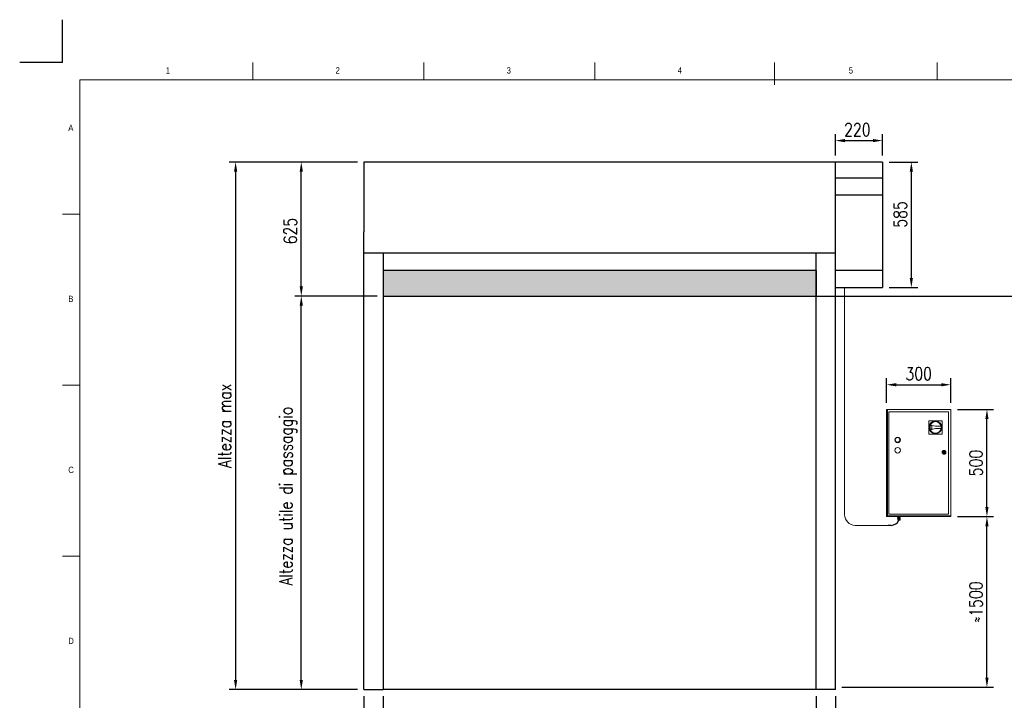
# Model space of a CAD drawing. Header units: millimetres. Extents: x 106533 to 120455, y 95328 to 100331.
# Tile 3 of 8: x 106533 to 111121, y 97157 to 100329. Entities that reach past the tile are written whole.
import ezdxf

# ---------------------------------------------------------------- set-up
doc = ezdxf.new("R2010")
doc.units = ezdxf.units.MM
doc.linetypes.add('ACAD_ISO02W100', pattern=[15, 12, -3])
for name, color, linetype in [('Disegno', 1, 'Continuous'), ('FORMAT', 7, 'Continuous'), ('Tratteggio', 4, 'ACAD_ISO02W100')]:
    doc.layers.add(name, color=color, linetype=linetype)
doc.styles.add('NYIP', font='romans.shx', dxfattribs={"width": 0.8})
doc.styles.add('SLDTEXTSTYLE0', font='GOTHIC.TTF', dxfattribs={"width": 0.913})
doc.dimstyles.new('STANDARD35', dxfattribs={"dimscale": 35, "dimtxt": 2, "dimasz": 1.5, "dimexe": 1, "dimexo": 1, "dimgap": 0.7, "dimtad": 1, "dimdec": 0, "dimdsep": 46, "dimtxsty": 'NYIP', "dimcen": 0, "dimclrd": 1, "dimclre": 1, "dimclrt": 2, "dimadec": 0, "dimazin": 0, "dimtfac": 1, "dimtdec": 0, "dimtix": 1, "dimtmove": 0, "dimatfit": 3, "dimfxl": 0, "dimtvp": 1, "dimtolj": 1, "dimtzin": 0, "dimarcsym": 0})

# ---------------------------------------------------------------- blocks, each defined once
blk = doc.blocks.new('A$C7C9C4F3F')
at = {"color": 7, "lineweight": 5}
blk.add_line((8295, 11245), (8295, 11504), dxfattribs=at)
at = {"layer": 'FORMAT', "color": 7, "lineweight": 5}
for p, q in [((2216, 11304), (2216, 11504)), ((4209, 11504), (4209, 11304)), ((6202, 11304), (6202, 11504)), ((10188, 11304), (10188, 11504)), ((16199, 11304), (199, 11304)), ((199, 11304), (199, 199)), ((199, 9738), (0, 9738)), ((0, 7745), (199, 7745)), ((0, 5752), (199, 5752))]:
    blk.add_line(p, q, dxfattribs=at)
at = {"color": 7, "lineweight": 5, "char_height": 73.8, "attachment_point": 1, "style": 'SLDTEXTSTYLE0'}
for s, insert in [('1', (1203, 11450)), ('2', (3180, 11450)), ('3', (5173, 11450)), ('4', (7166, 11450)), ('5', (9159, 11450)), ('A', (66, 10780)), ('B', (66, 8787)), ('C', (66, 6794)), ('D', (66, 4801))]:
    blk.add_mtext(s, dxfattribs=dict(at, insert=insert))
blk = doc.blocks.new('*D297')
at = {"color": 7, "lineweight": -2}
for p, q in [((110902.4, 98013), (111070.3, 98013)), ((111040.3, 97262.3), (111040.3, 97968)), ((110364, 97217.3), (111070.3, 97217.3))]:
    blk.add_line(p, q, dxfattribs=at)
at = {"color": 7}
for points in [[(111047.8, 97968), (111032.8, 97968), (111040.3, 98013)], [(111032.8, 97262.3), (111047.8, 97262.3), (111040.3, 97217.3)]]:
    blk.add_solid(points, dxfattribs=at)
at = {"layer": 'Defpoints', "color": 0}
for p in [(110872.4, 98013), (111040.3, 98013), (110334, 97217.3)]:
    blk.add_point(p, dxfattribs=at)
at = {"color": 7, "lineweight": 0, "insert": (110989.3, 97615.1), "char_height": 60, "attachment_point": 5, "rotation": 90, "style": 'NYIP'}
blk.add_mtext('\\A1;≈1500', dxfattribs=at)
blk = doc.blocks.new('*D298')
at = {"color": 7, "lineweight": -2}
for p, q in [((110902.8, 98513), (111070.3, 98513)), ((111040.3, 98058), (111040.3, 98468)), ((110902.8, 98013), (111070.3, 98013))]:
    blk.add_line(p, q, dxfattribs=at)
at = {"color": 7}
for points in [[(111047.8, 98468), (111032.8, 98468), (111040.3, 98513)], [(111032.8, 98058), (111047.8, 98058), (111040.3, 98013)]]:
    blk.add_solid(points, dxfattribs=at)
at = {"layer": 'Defpoints', "color": 0}
for p in [(110872.8, 98513), (111040.3, 98513), (110872.8, 98013)]:
    blk.add_point(p, dxfattribs=at)
at = {"color": 7, "lineweight": 0, "insert": (110989.3, 98263), "char_height": 60, "attachment_point": 5, "rotation": 90, "style": 'NYIP'}
blk.add_mtext('\\A1;500', dxfattribs=at)
blk = doc.blocks.new('*D299')
at = {"color": 7, "lineweight": -2}
for p, q in [((110244, 97176.8), (110244, 96950.8)), ((110334, 97176.8), (110334, 96950.8)), ((110199, 96980.8), (110154, 96980.8)), ((110244, 96980.8), (110334, 96980.8)), ((110334, 96980.8), (110543.7, 96980.8)), ((110379, 96980.8), (110424, 96980.8))]:
    blk.add_line(p, q, dxfattribs=at)
at = {"color": 7}
for points in [[(110199, 96973.3), (110199, 96988.3), (110244, 96980.8)], [(110379, 96988.3), (110379, 96973.3), (110334, 96980.8)]]:
    blk.add_solid(points, dxfattribs=at)
at = {"layer": 'Defpoints', "color": 0}
for p in [(110244, 97206.8), (110334, 97206.8), (110334, 96980.8)]:
    blk.add_point(p, dxfattribs=at)
at = {"color": 7, "lineweight": 0, "insert": (110483.8, 97031.8), "char_height": 60, "attachment_point": 5, "style": 'NYIP'}
blk.add_mtext('\\A1;90', dxfattribs=at)
blk = doc.blocks.new('*D300')
at = {"color": 7, "lineweight": -2}
for p, q in [((108137, 97176.8), (108137, 96944.8)), ((108227, 97176.8), (108227, 96944.8)), ((108137, 96974.8), (107927.3, 96974.8)), ((108092, 96974.8), (108047, 96974.8)), ((108137, 96974.8), (108227, 96974.8)), ((108272, 96974.8), (108317, 96974.8))]:
    blk.add_line(p, q, dxfattribs=at)
at = {"color": 7}
for points in [[(108092, 96967.3), (108092, 96982.3), (108137, 96974.8)], [(108272, 96982.3), (108272, 96967.3), (108227, 96974.8)]]:
    blk.add_solid(points, dxfattribs=at)
at = {"layer": 'Defpoints', "color": 0}
for p in [(108137, 97206.8), (108227, 97206.8), (108227, 96974.8)]:
    blk.add_point(p, dxfattribs=at)
at = {"color": 7, "lineweight": 0, "insert": (107987.1, 97025.8), "char_height": 60, "attachment_point": 5, "style": 'NYIP'}
blk.add_mtext('\\A1;90', dxfattribs=at)
blk = doc.blocks.new('*D301')
at = {"color": 7, "lineweight": -2}
for p, q in [((108227, 97176.8), (108227, 96950.8)), ((110244, 97176.8), (110244, 96950.8)), ((110199, 96980.8), (108272, 96980.8))]:
    blk.add_line(p, q, dxfattribs=at)
at = {"color": 7}
for points in [[(108272, 96988.3), (108272, 96973.3), (108227, 96980.8)], [(110199, 96973.3), (110199, 96988.3), (110244, 96980.8)]]:
    blk.add_solid(points, dxfattribs=at)
at = {"layer": 'Defpoints', "color": 0}
for p in [(108227, 97206.8), (110244, 97206.8), (108227, 96980.8)]:
    blk.add_point(p, dxfattribs=at)
at = {"color": 7, "lineweight": 0, "insert": (109241.9, 97041.8), "char_height": 60, "attachment_point": 5, "style": 'NYIP'}
blk.add_mtext('\\A1;Larghezza utile di passaggio', dxfattribs=at)
blk = doc.blocks.new('*D302')
at = {"color": 7, "lineweight": -2}
for p, q in [((108198.7, 99040.8), (107815, 99040.8)), ((107845, 97251.8), (107845, 98995.8)), ((108107, 97206.8), (107815, 97206.8))]:
    blk.add_line(p, q, dxfattribs=at)
at = {"color": 7}
for points in [[(107852.5, 98995.8), (107837.5, 98995.8), (107845, 99040.8)], [(107837.5, 97251.8), (107852.5, 97251.8), (107845, 97206.8)]]:
    blk.add_solid(points, dxfattribs=at)
at = {"layer": 'Defpoints', "color": 0}
for p in [(107845, 99040.8), (108228.7, 99040.8), (108137, 97206.8)]:
    blk.add_point(p, dxfattribs=at)
at = {"color": 7, "lineweight": 0, "insert": (107784, 98108.9), "char_height": 60, "attachment_point": 5, "rotation": 90, "style": 'NYIP'}
blk.add_mtext('\\A1;Altezza utile di passaggio', dxfattribs=at)
blk = doc.blocks.new('*D303')
at = {"color": 7, "lineweight": -2}
for p, q in [((108107, 99665.8), (107815, 99665.8)), ((107845, 99085.8), (107845, 99620.8)), ((108198.7, 99040.8), (107815, 99040.8))]:
    blk.add_line(p, q, dxfattribs=at)
at = {"color": 7}
for points in [[(107852.5, 99620.8), (107837.5, 99620.8), (107845, 99665.8)], [(107837.5, 99085.8), (107852.5, 99085.8), (107845, 99040.8)]]:
    blk.add_solid(points, dxfattribs=at)
at = {"layer": 'Defpoints', "color": 0}
for p in [(107845, 99665.8), (108137, 99665.8), (108228.7, 99040.8)]:
    blk.add_point(p, dxfattribs=at)
at = {"color": 7, "lineweight": 0, "insert": (107794, 99344.3), "char_height": 60, "attachment_point": 5, "rotation": 90, "style": 'NYIP'}
blk.add_mtext('\\A1;625', dxfattribs=at)
blk = doc.blocks.new('*D304')
at = {"color": 7, "lineweight": -2}
for p, q in [((110334, 99695.8), (110334, 99795.8)), ((110379, 99765.8), (110509, 99765.8)), ((110554, 99695.8), (110554, 99795.8))]:
    blk.add_line(p, q, dxfattribs=at)
at = {"color": 7}
for points in [[(110379, 99773.3), (110379, 99758.3), (110334, 99765.8)], [(110509, 99758.3), (110509, 99773.3), (110554, 99765.8)]]:
    blk.add_solid(points, dxfattribs=at)
at = {"layer": 'Defpoints', "color": 0}
for p in [(110554, 99765.8), (110334, 99665.8), (110554, 99665.8)]:
    blk.add_point(p, dxfattribs=at)
at = {"color": 7, "lineweight": 0, "insert": (110436.4, 99816.8), "char_height": 60, "attachment_point": 5, "style": 'NYIP'}
blk.add_mtext('\\A1;220', dxfattribs=at)
blk = doc.blocks.new('*D305')
at = {"color": 7, "lineweight": -2}
for p, q in [((110584, 99665.8), (110718, 99665.8)), ((110688, 99620.8), (110688, 99125.8)), ((110584, 99080.8), (110718, 99080.8))]:
    blk.add_line(p, q, dxfattribs=at)
at = {"color": 7}
for points in [[(110695.5, 99620.8), (110680.5, 99620.8), (110688, 99665.8)], [(110680.5, 99125.8), (110695.5, 99125.8), (110688, 99080.8)]]:
    blk.add_solid(points, dxfattribs=at)
at = {"layer": 'Defpoints', "color": 0}
for p in [(110554, 99665.8), (110554, 99080.8), (110688, 99080.8)]:
    blk.add_point(p, dxfattribs=at)
at = {"color": 7, "lineweight": 0, "insert": (110637, 99421.6), "char_height": 60, "attachment_point": 5, "rotation": 90, "style": 'NYIP'}
blk.add_mtext('\\A1;585', dxfattribs=at)
blk = doc.blocks.new('*D306')
at = {"color": 7, "lineweight": -2}
for p, q in [((110572.4, 98543), (110572.4, 98657.7)), ((110872.4, 98543), (110872.4, 98657.7)), ((110617.4, 98627.7), (110827.4, 98627.7))]:
    blk.add_line(p, q, dxfattribs=at)
at = {"color": 7}
for points in [[(110617.4, 98635.2), (110617.4, 98620.2), (110572.4, 98627.7)], [(110827.4, 98620.2), (110827.4, 98635.2), (110872.4, 98627.7)]]:
    blk.add_solid(points, dxfattribs=at)
at = {"layer": 'Defpoints', "color": 0}
for p in [(110872.4, 98627.7), (110572.4, 98513), (110872.4, 98513)]:
    blk.add_point(p, dxfattribs=at)
at = {"color": 7, "lineweight": 0, "insert": (110722.4, 98678.7), "char_height": 60, "attachment_point": 5, "style": 'NYIP'}
blk.add_mtext('\\A1;300', dxfattribs=at)
blk = doc.blocks.new('*D312')
at = {"color": 7, "lineweight": -2}
for p, q in [((108107, 99665.8), (107509, 99665.8)), ((107539, 99620.8), (107539, 97251.8)), ((108107, 97206.8), (107509, 97206.8))]:
    blk.add_line(p, q, dxfattribs=at)
at = {"color": 7}
for points in [[(107546.5, 99620.8), (107531.5, 99620.8), (107539, 99665.8)], [(107531.5, 97251.8), (107546.5, 97251.8), (107539, 97206.8)]]:
    blk.add_solid(points, dxfattribs=at)
at = {"layer": 'Defpoints', "color": 0}
for p in [(108137, 99665.8), (107539, 97206.8), (108137, 97206.8)]:
    blk.add_point(p, dxfattribs=at)
at = {"color": 7, "lineweight": 0, "insert": (107488, 98436.3), "char_height": 60, "attachment_point": 5, "rotation": 90, "style": 'NYIP'}
blk.add_mtext('\\A1;Altezza max', dxfattribs=at)

msp = doc.modelspace()

# ---------------------------------------------------------------- hatches: boundary and pattern name
h = msp.add_hatch(color=256)
h.set_gradient(color2=(0, 0, 0), one_color=1)
h.paths.add_polyline_path([(108228.7, 99040.8), (108228.7, 99160.8), (110245.7, 99160.8), (110245.7, 99040.8)])

# ---------------------------------------------------------------- linework, layer by layer
at = {"color": 7}
for q in [(106732.7, 100329.4), (106532.7, 100129.4)]:
    msp.add_line((106732.7, 100129.4), q, dxfattribs=at)
for p, q in [((108226.9, 99160.8), (108226.9, 99040.8)), ((110245.7, 99160.8), (108228.7, 99160.8)), ((110245.7, 99040.8), (110245.7, 99160.8)), ((108228.7, 99040.8), (110245.7, 99040.8)), ((110137, 99040.8), (112975.2, 99040.8)), ((110594, 97971.9), (110580, 97971.9)), ((108137, 97206.8), (108227, 97206.8)), ((110244, 97206.8), (108227, 97206.8)), ((110334, 97206.8), (110244, 97206.8))]:
    msp.add_line(p, q)
at = {"color": 7, "lineweight": 5}
for p, q in [((110376, 99080.8), (110376, 98021.6)), ((110576.2, 98513), (110572.4, 98513)), ((110572.4, 98513), (110572.4, 98013)), ((110576.2, 98513), (110576.2, 98016.8)), ((110872.4, 98513), (110576.2, 98513)), ((110861.5, 98502.1), (110583.3, 98502.1)), ((110583.3, 98502.1), (110583.3, 98023.9)), ((110861.5, 98023.9), (110861.5, 98502.1)), ((110872.4, 98013), (110872.4, 98513)), ((110831.5, 98460.2), (110769.1, 98459.9)), ((110769.1, 98459.9), (110769.4, 98397.5)), ((110800.4, 98434.6), (110775.7, 98439.3)), ((110783.2, 98435.9), (110776.9, 98437.1)), ((110783.2, 98421.7), (110783.2, 98435.9)), ((110783.2, 98421.7), (110783.2, 98435.9)), ((110826.7, 98434.7), (110800.4, 98434.6)), ((110831.8, 98397.8), (110831.5, 98460.2)), ((110769.4, 98397.5), (110831.8, 98397.8)), ((110775.8, 98418.2), (110800.5, 98423.1)), ((110777, 98420.4), (110783.2, 98421.7)), ((110800.5, 98423.1), (110826.8, 98423.2)), ((110837.4, 98314.3), (110835.4, 98314.3)), ((110835.4, 98311.7), (110837.4, 98311.7)), ((110845.4, 98314.3), (110843.4, 98314.3)), ((110843.4, 98311.7), (110845.4, 98311.7)), ((110587.5, 98013), (110572.4, 98013)), ((110572.4, 98013), (110872.4, 98013)), ((110576.2, 98016.8), (110872.4, 98016.8)), ((110579.7, 98013), (110579.4, 98013)), ((110579.4, 98013), (110579.4, 98013)), ((110580.3, 98013), (110579.7, 98013)), ((110581.3, 98013), (110580.3, 98013)), ((110582.5, 98013), (110581.3, 98013)), ((110584, 98013), (110582.5, 98013)), ((110583.3, 98023.9), (110861.5, 98023.9)), ((110585.7, 98013), (110584, 98013)), ((110589.3, 98013), (110587.5, 98013)), ((110591.1, 98013), (110589.3, 98013)), ((110592.8, 98013), (110591.1, 98013)), ((110594.3, 98013), (110592.8, 98013)), ((110595.5, 98013), (110594.3, 98013)), ((110596.5, 98013), (110595.5, 98013)), ((110597.1, 98013), (110596.5, 98013)), ((110597.4, 98013), (110597.1, 98013)), ((110597.4, 98013), (110597.4, 98013)), ((110619.7, 98013), (110619.4, 98013)), ((110619.4, 98013), (110619.4, 98013)), ((110620.3, 98013), (110619.7, 98013)), ((110621.3, 98013), (110620.3, 98013)), ((110622.5, 98013), (110621.3, 98013)), ((110624, 98013), (110622.5, 98013)), ((110625.7, 98013), (110624, 98013)), ((110625.7, 98009), (110625.7, 98013)), ((110627.5, 98013), (110625.7, 98013)), ((110629.3, 98013), (110627.5, 98013)), ((110631.1, 98013), (110629.3, 98013)), ((110632.8, 98013), (110631.1, 98013)), ((110634.3, 98013), (110632.8, 98013)), ((110635.5, 98013), (110634.3, 98013)), ((110634.7, 98013), (110634.7, 98009)), ((110636.5, 98013), (110635.5, 98013)), ((110637.1, 98013), (110636.5, 98013)), ((110637.4, 98013), (110637.1, 98013)), ((110637.4, 98013), (110637.4, 98013)), ((110659.7, 98013), (110659.4, 98013)), ((110659.4, 98013), (110659.4, 98013)), ((110660.3, 98013), (110659.7, 98013)), ((110661.3, 98013), (110660.3, 98013)), ((110662.5, 98013), (110661.3, 98013)), ((110664, 98013), (110662.5, 98013)), ((110665.7, 98013), (110664, 98013)), ((110667.5, 98013), (110665.7, 98013)), ((110669.3, 98013), (110667.5, 98013)), ((110671.1, 98013), (110669.3, 98013)), ((110672.8, 98013), (110671.1, 98013)), ((110674.3, 98013), (110672.8, 98013)), ((110675.5, 98013), (110674.3, 98013)), ((110676.5, 98013), (110675.5, 98013)), ((110677.1, 98013), (110676.5, 98013)), ((110677.4, 98013), (110677.1, 98013)), ((110677.4, 98013), (110677.4, 98013)), ((110807.7, 98013), (110807.4, 98013)), ((110807.4, 98013), (110807.4, 98013)), ((110808.3, 98013), (110807.7, 98013)), ((110809.3, 98013), (110808.3, 98013)), ((110810.5, 98013), (110809.3, 98013)), ((110812, 98013), (110810.5, 98013)), ((110813.7, 98013), (110812, 98013)), ((110815.5, 98013), (110813.7, 98013)), ((110817.3, 98013), (110815.5, 98013)), ((110819.1, 98013), (110817.3, 98013)), ((110820.8, 98013), (110819.1, 98013)), ((110822.3, 98013), (110820.8, 98013)), ((110823.5, 98013), (110822.3, 98013)), ((110824.5, 98013), (110823.5, 98013)), ((110825.1, 98013), (110824.5, 98013)), ((110825.4, 98013), (110825.1, 98013)), ((110825.4, 98013), (110825.4, 98013)), ((110847.7, 98013), (110847.4, 98013)), ((110847.4, 98013), (110847.4, 98013)), ((110848.3, 98013), (110847.7, 98013)), ((110849.3, 98013), (110848.3, 98013)), ((110850.5, 98013), (110849.3, 98013)), ((110852, 98013), (110850.5, 98013)), ((110853.7, 98013), (110852, 98013)), ((110855.5, 98013), (110853.7, 98013)), ((110857.3, 98013), (110855.5, 98013)), ((110859.1, 98013), (110857.3, 98013)), ((110860.8, 98013), (110859.1, 98013)), ((110862.3, 98013), (110860.8, 98013)), ((110863.5, 98013), (110862.3, 98013)), ((110864.5, 98013), (110863.5, 98013)), ((110865.1, 98013), (110864.5, 98013)), ((110872.4, 98013), (110865.1, 98013)), ((110865.4, 98013), (110865.4, 98013)), ((110872.4, 98013), (110872.4, 98016.8)), ((110426, 97971.9), (110580, 97971.9)), ((110623.9, 98006.5), (110623.9, 98009)), ((110623.9, 98009), (110627, 98009)), ((110623.9, 98006.5), (110627, 98006.5)), ((110626.2, 98006.5), (110623.9, 98006.5)), ((110624.7, 97999), (110624.7, 98004.5)), ((110624.7, 98004.5), (110630.2, 98004.5)), ((110625, 97997.2), (110624.7, 97999)), ((110624.7, 97999), (110627.5, 97999)), ((110624.7, 97999), (110624.8, 97999)), ((110624.7, 97999), (110624.7, 97999)), ((110624.7, 97999), (110624.7, 97999)), ((110624.8, 97999), (110624.9, 97999)), ((110624.9, 97999), (110625.2, 97999)), ((110625.1, 97997.2), (110625, 97997.2)), ((110625.2, 97997.2), (110625.1, 97997.2)), ((110625.2, 97999), (110625.5, 97999)), ((110625.6, 97997.2), (110625.2, 97997.2)), ((110625.5, 97999), (110625.9, 97999)), ((110626.1, 97997.2), (110625.6, 97997.2)), ((110625.9, 97999), (110626.3, 97999)), ((110626.8, 97997.2), (110626.1, 97997.2)), ((110626.2, 98004.5), (110626.2, 98006.5)), ((110626.2, 98006.5), (110626.2, 98006.5)), ((110626.2, 98006.5), (110626.4, 98006.5)), ((110626.3, 97999), (110626.9, 97999)), ((110626.4, 98006.5), (110626.7, 98006.5)), ((110626.6, 97996), (110626.5, 97996)), ((110626.5, 97996), (110626.6, 97996)), ((110626.9, 97996), (110626.6, 97996)), ((110626.6, 97996), (110626.9, 97996)), ((110626.7, 98006.5), (110627.3, 98006.5)), ((110627.6, 97997.2), (110626.8, 97997.2)), ((110626.9, 97999), (110627.5, 97999)), ((110627.3, 97996), (110626.9, 97996)), ((110626.9, 97996), (110627.3, 97996)), ((110627, 98006.5), (110627, 98009)), ((110627, 98009), (110633.3, 98009)), ((110627, 98006.5), (110633.3, 98006.5)), ((110627.3, 98006.5), (110627.9, 98006.5)), ((110627.9, 97996), (110627.3, 97996)), ((110627.3, 97996), (110627.9, 97996)), ((110627.5, 97999), (110630.2, 97999)), ((110627.5, 97999), (110628.1, 97999)), ((110628.5, 97997.2), (110627.6, 97997.2)), ((110627.9, 97996), (110627.7, 97996)), ((110627.7, 97996), (110627.7, 97996)), ((110627.7, 97996), (110627.9, 97996)), ((110627.9, 98006.5), (110628.7, 98006.5)), ((110628.6, 97996), (110627.9, 97996)), ((110627.9, 97996), (110628.6, 97996)), ((110628.2, 97996), (110627.9, 97996)), ((110627.9, 97996), (110628.2, 97996)), ((110628.1, 97999), (110628.8, 97999)), ((110628.7, 97996), (110628.2, 97996)), ((110628.2, 97996), (110628.7, 97996)), ((110629.4, 97997.2), (110628.5, 97997.2)), ((110629.3, 97996), (110628.6, 97996)), ((110628.6, 97996), (110629.3, 97996)), ((110628.7, 98006.5), (110629.5, 98006.5)), ((110629.3, 97996), (110628.7, 97996)), ((110628.7, 97996), (110629.3, 97996)), ((110628.8, 97999), (110629.5, 97999)), ((110630.2, 97996), (110629.3, 97996)), ((110629.3, 97996), (110630.2, 97996)), ((110630, 97996), (110629.3, 97996)), ((110629.3, 97996), (110630, 97996)), ((110630.4, 97997.2), (110629.4, 97997.2)), ((110629.5, 98006.5), (110630.4, 98006.5)), ((110629.5, 97999), (110630.2, 97999)), ((110630.7, 97996), (110630, 97996)), ((110630, 97996), (110630.7, 97996)), ((110630.2, 97999), (110630.2, 98004.5)), ((110630.2, 98004.5), (110635.6, 98004.5)), ((110630.2, 97999), (110632.9, 97999)), ((110630.2, 97999), (110630.9, 97999)), ((110631, 97996), (110630.2, 97996)), ((110630.2, 97996), (110631, 97996)), ((110630.4, 98006.5), (110631.2, 98006.5)), ((110631.4, 97997.2), (110630.4, 97997.2)), ((110631.3, 97996), (110630.7, 97996)), ((110630.7, 97996), (110631.3, 97996)), ((110630.9, 97999), (110631.6, 97999)), ((110631.7, 97996), (110631, 97996)), ((110631, 97996), (110631.7, 97996)), ((110631.2, 98006.5), (110632, 98006.5)), ((110631.9, 97996), (110631.3, 97996)), ((110631.3, 97996), (110631.9, 97996)), ((110632.3, 97997.2), (110631.4, 97997.2)), ((110631.6, 97999), (110632.2, 97999)), ((110632.4, 97996), (110631.7, 97996)), ((110631.7, 97996), (110632.4, 97996)), ((110632.3, 97996), (110631.9, 97996)), ((110631.9, 97996), (110632.3, 97996)), ((110632, 98006.5), (110632.7, 98006.5)), ((110632.2, 97999), (110632.9, 97999)), ((110633.1, 97997.2), (110632.3, 97997.2)), ((110632.6, 97996), (110632.3, 97996)), ((110632.3, 97996), (110632.6, 97996)), ((110633, 97996), (110632.4, 97996)), ((110632.4, 97996), (110633, 97996)), ((110632.7, 97996), (110632.6, 97996)), ((110632.6, 97996), (110632.7, 97996)), ((110632.7, 98006.5), (110633.3, 98006.5)), ((110632.9, 97999), (110635.6, 97999)), ((110632.9, 97999), (110633.5, 97999)), ((110633.4, 97996), (110633, 97996)), ((110633, 97996), (110633.4, 97996)), ((110633.9, 97997.2), (110633.1, 97997.2)), ((110633.3, 98006.5), (110633.3, 98009)), ((110633.3, 98009), (110636.4, 98009)), ((110633.3, 98006.5), (110633.8, 98006.5)), ((110633.3, 98006.5), (110636.4, 98006.5)), ((110633.7, 97996), (110633.4, 97996)), ((110633.4, 97996), (110633.7, 97996)), ((110633.5, 97999), (110634, 97999)), ((110633.8, 97996), (110633.7, 97996)), ((110633.7, 97996), (110633.8, 97996)), ((110633.8, 98006.5), (110634.1, 98006.5)), ((110634.5, 97997.2), (110633.9, 97997.2)), ((110634, 97999), (110634.5, 97999)), ((110634.1, 98006.5), (110634.2, 98006.5)), ((110634.2, 98006.5), (110634.2, 98004.5)), ((110634.2, 98006.5), (110634.2, 98006.5)), ((110636.4, 98006.5), (110634.2, 98006.5)), ((110634.5, 97999), (110634.8, 97999)), ((110634.9, 97997.2), (110634.5, 97997.2)), ((110634.8, 97999), (110635.2, 97999)), ((110635.2, 97997.2), (110634.9, 97997.2)), ((110635.2, 97999), (110635.4, 97999)), ((110635.3, 97997.2), (110635.2, 97997.2)), ((110635.6, 97999), (110635.3, 97997.2)), ((110635.4, 97999), (110635.5, 97999)), ((110635.5, 97999), (110635.6, 97999)), ((110635.6, 97999), (110635.6, 98004.5)), ((110635.6, 97999), (110635.6, 97999)), ((110635.6, 97999), (110635.6, 97999)), ((110636.4, 98006.5), (110636.4, 98009))]:
    msp.add_line(p, q, dxfattribs=at)
for centre, radius in [((110800.5, 98428.8), 29.8), ((110800.5, 98428.8), 26.9), ((110624.2, 98370.3), 12.8), ((110624.2, 98370.3), 10.9), ((110624.2, 98322.3), 12.8), ((110840.4, 98313), 8.96), ((110840.4, 98313), 7.68), ((110840.4, 98313), 5.12), ((110840.4, 98313), 1.28)]:
    msp.add_circle(centre, radius, dxfattribs=at)
for centre, radius, start, end in [((110800.5, 98428.8), 26.9, 157.1644, 203.4292), ((110800.5, 98428.8), 25, 160.703, 199.8905), ((110800.5, 98428.8), 26.9, 347.9232, 12.6704), ((110840.4, 98313), 5.12, 14.4775, 165.5225), ((110840.4, 98313), 5.12, 194.4775, 345.5225), ((110840.4, 98313), 3.3, 22.8511, 157.1489), ((110840.4, 98313), 3.3, 202.8511, 337.1489), ((110429.6, 98025.5), 53.8, 184.2365, 266.1603)]:
    msp.add_arc(centre, radius, start, end, dxfattribs=at)
msp.add_arc((110592.2, 98013.9), 42, 272.4799, 334.7883)
for points, knots in [([(110626.4, 97996), (110626.4, 97996), (110626.3, 97996), (110626.2, 97996), (110626, 97996.1), (110625.7, 97996.2), (110625.4, 97996.5), (110625.1, 97996.8), (110625.1, 97997.1), (110625, 97997.2)], [0, 0, 0, 0, 0.004473, 0.071345, 0.184056, 0.381389, 0.583308, 0.787337, 1, 1, 1, 1]), ([(110635.3, 97997.2), (110635.3, 97997.1), (110635.2, 97996.9), (110635.1, 97996.6), (110634.8, 97996.4), (110634.6, 97996.2), (110634.4, 97996.1), (110634.2, 97996), (110634, 97996), (110634, 97996), (110634, 97996)], [0, 0, 0, 0, 0.127932, 0.334083, 0.512603, 0.668158, 0.801193, 0.910237, 0.992808, 1, 1, 1, 1])]:
    msp.add_open_spline(points, degree=3, knots=knots, dxfattribs=at)
at = {"layer": 'Disegno', "color": 7}
for p, q in [((108137, 99665.8), (108137, 99340.8)), ((110554, 99665.8), (108137, 99665.8)), ((110334, 99340.8), (110334, 99665.8)), ((110554, 99665.8), (110554, 99080.8)), ((110554, 99590.8), (110334, 99590.8)), ((110554, 99510.8), (110334, 99510.8)), ((108137, 97206.8), (108137, 99340.8)), ((110334, 97206.8), (110334, 99340.8)), ((110334, 99240.8), (108137, 99240.8)), ((108227, 99240.8), (108227, 97206.8)), ((110244, 97206.8), (110244, 99240.8)), ((110554, 99160.8), (110334, 99160.8)), ((110334, 99080.8), (110554, 99080.8))]:
    msp.add_line(p, q, dxfattribs=at)
at = {"layer": 'Tratteggio', "color": 7, "ltscale": 40}
msp.add_line((108228.7, 99040.8), (110245.7, 99040.8), dxfattribs=at)

# ---------------------------------------------------------------- block references
at = {"xscale": 0.4, "yscale": 0.4, "zscale": 0.4}
msp.add_blockref('A$C7C9C4F3F', (106732.7, 95527.9), dxfattribs=at)

# ---------------------------------------------------------------- dimensions: what is measured, and where the dimension line sits
at = {"color": 7, "lineweight": 0}
for base, p1, p2, angle, picture, middle in [((110554, 99765.8), (110334, 99665.8), (110554, 99665.8), 180, '*D304', (110436.4, 99765.8)), ((107845, 99665.8), (108228.7, 99040.8), (108137, 99665.8), 90, '*D303', (107845, 99344.3)), ((110688, 99080.8), (110554, 99665.8), (110554, 99080.8), 90, '*D305', (110688, 99421.6)), ((108227, 96974.8), (108137, 97206.8), (108227, 97206.8), 180, '*D300', (107987.1, 96974.8)), ((110334, 96980.8), (110244, 97206.8), (110334, 97206.8), 180, '*D299', (110483.8, 96980.8))]:
    dim = msp.add_linear_dim(base=base, p1=p1, p2=p2, angle=angle, dimstyle='STANDARD35', override={"dimscale": 30, "dimclrd": 7, "dimclre": 7, "dimclrt": 7}, dxfattribs=at)
    dim.commit()
    dim.dimension.update_dxf_attribs({"geometry": picture, "text_midpoint": middle, "dimtype": 160})
for base, p1, p2, text, picture, middle in [((107539, 97206.8), (108137, 99665.8), (108137, 97206.8), 'Altezza max', '*D312', (107488, 98436.3)), ((111040.3, 98013), (110334, 97217.3), (110872.4, 98013), '≈1500', '*D297', (110989.3, 97615.1))]:
    dim = msp.add_linear_dim(base=base, p1=p1, p2=p2, angle=90, text=text, dimstyle='STANDARD35', override={"dimscale": 30, "dimclrd": 7, "dimclre": 7, "dimclrt": 7}, dxfattribs=at)
    dim.commit()
    dim.dimension.update_dxf_attribs({"geometry": picture, "text_midpoint": middle})
for base, p1, p2, angle, text, picture, middle in [((107845, 99040.8), (108137, 97206.8), (108228.7, 99040.8), 90, 'Altezza utile di passaggio', '*D302', (107845, 98108.9)), ((108227, 96980.8), (110244, 97206.8), (108227, 97206.8), 180, 'Larghezza utile di passaggio', '*D301', (109241.9, 96980.8))]:
    dim = msp.add_linear_dim(base=base, p1=p1, p2=p2, angle=angle, text=text, dimstyle='STANDARD35', override={"dimscale": 30, "dimclrd": 7, "dimclre": 7, "dimclrt": 7}, dxfattribs=at)
    dim.commit()
    dim.dimension.update_dxf_attribs({"geometry": picture, "text_midpoint": middle, "dimtype": 160})
for base, p1, p2, angle, picture, middle in [((110872.4, 98627.7), (110572.4, 98513), (110872.4, 98513), 0, '*D306', (110722.4, 98678.7)), ((111040.3, 98513), (110872.8, 98013), (110872.8, 98513), 90, '*D298', (110989.3, 98263))]:
    dim = msp.add_linear_dim(base=base, p1=p1, p2=p2, angle=angle, dimstyle='STANDARD35', override={"dimscale": 30, "dimclrd": 7, "dimclre": 7, "dimclrt": 7}, dxfattribs=at)
    dim.commit()
    dim.dimension.update_dxf_attribs({"geometry": picture, "text_midpoint": middle})

doc.saveas('drawing.dxf')
